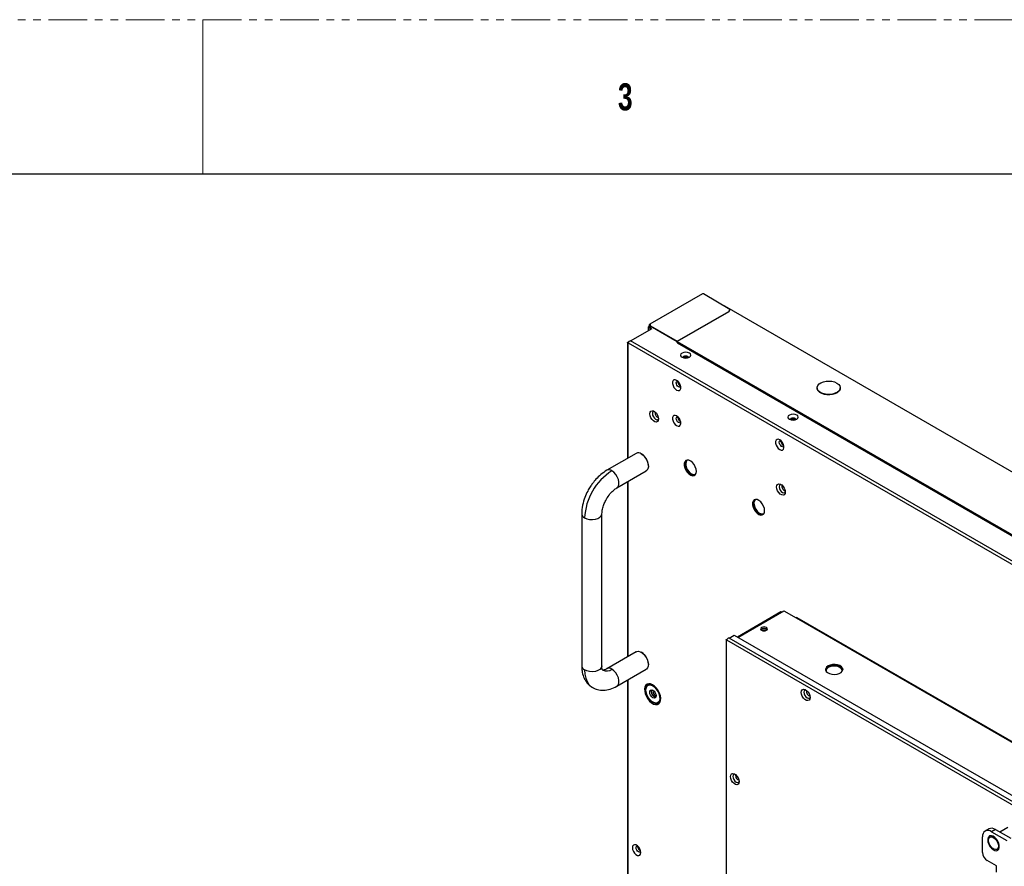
# Model space of a CAD drawing. Header units: millimetres. Extents: x 3619 to 4737, y 1503 to 2366.
# Tile 172 of 256: x 4288 to 4450, y 2227 to 2366. Entities that reach past the tile are written whole.
import ezdxf

# ---------------------------------------------------------------- set-up
doc = ezdxf.new("R2010")
doc.units = ezdxf.units.MM
doc.linetypes.add('PHANTOM', pattern=[12.7, 6.35, -1.27, 1.27, -1.27, 1.27, -1.27])
doc.styles.add('SLDTEXTSTYLE1', font='GOTHICB.TTF', dxfattribs={"width": 0.7304})

msp = doc.modelspace()

# ---------------------------------------------------------------- linework, layer by layer
at = {"color": 7, "linetype": 'PHANTOM', "lineweight": 0}
msp.add_line((3619.2014, 2366.3643), (4736.8014, 2366.3643), dxfattribs=at)
at = {"color": 7, "linetype": 'Continuous', "lineweight": 0}
msp.add_line((4317.7014, 2366.3643), (4317.7014, 2340.9643), dxfattribs=at)
at = {"color": 7, "linetype": 'Continuous', "lineweight": 30}
for p, q in [((3631.9014, 2340.9643), (4724.1014, 2340.9643)), ((4399.9036, 2321.2396), (4391.2288, 2316.2317)), ((4399.9168, 2321.2381), (4391.2426, 2316.2305)), ((4400.0575, 2321.2381), (4399.9168, 2321.2381)), ((4404.418, 2318.6664), (4400.0575, 2321.2381)), ((4403.5873, 2319.1786), (4403.5682, 2319.1676)), ((4681.7631, 2158.5911), (4403.5873, 2319.1786)), ((4395.7677, 2313.4005), (4404.2294, 2318.2854)), ((4404.2294, 2318.2636), (4395.7677, 2313.3788)), ((4404.2294, 2318.2854), (4404.418, 2318.6664)), ((4404.418, 2318.6446), (4404.2294, 2318.2636)), ((4404.2294, 2318.2854), (4404.2294, 2318.2636)), ((4404.418, 2318.6664), (4404.418, 2318.6446)), ((4391.0193, 2315.7449), (4391.0193, 2315.1815)), ((4391.0538, 2315.7555), (4391.0349, 2315.7664)), ((4391.0538, 2315.7195), (4391.0349, 2315.7086)), ((4391.0349, 2315.1905), (4391.0349, 2315.7086)), ((4391.1467, 2315.6215), (4391.0349, 2315.7086)), ((4391.1656, 2315.6324), (4391.0538, 2315.7195)), ((4391.1656, 2315.6324), (4391.1467, 2315.6215)), ((4391.4641, 2315.4383), (4391.1467, 2315.6215)), ((4391.3459, 2315.5283), (4391.1656, 2315.6324)), ((4391.2424, 2316.2086), (4391.2235, 2316.2195)), ((4391.2426, 2316.2088), (4391.2426, 2316.2305)), ((4395.73, 2313.3352), (4391.3264, 2315.8774)), ((4391.3648, 2315.7479), (4391.3453, 2315.8882)), ((4391.3459, 2315.737), (4391.3459, 2315.37)), ((4391.3518, 2315.9498), (4395.7677, 2313.4005)), ((4388.0609, 2313.4736), (4391.6058, 2315.5201)), ((4387.5609, 2313.2014), (4387.5609, 2294.1212)), ((4387.6585, 2313.1616), (4672.203, 2148.8975)), ((4672.272, 2149.402), (4388.0609, 2313.4736)), ((4395.7147, 2313.1481), (4395.73, 2313.2333)), ((4395.7347, 2313.2361), (4395.7194, 2313.1508)), ((4395.7194, 2313.1508), (4671.7068, 2153.8267)), ((4395.73, 2313.2333), (4395.73, 2313.3352)), ((4395.7347, 2313.2361), (4395.73, 2313.2333)), ((4395.7347, 2313.3216), (4517.752, 2242.8825)), ((4395.7347, 2313.3216), (4395.7347, 2313.2361)), ((4395.7677, 2313.3788), (4517.7862, 2242.939)), ((4418.759, 2305.7536), (4418.759, 2305.7318)), ((4422.5923, 2305.7318), (4422.5923, 2305.7536)), ((4388.9937, 2294.9484), (4384.1618, 2292.159)), ((4389.945, 2294.7977), (4389.8271, 2294.8657)), ((4391.0055, 2292.8246), (4391.0055, 2292.9607)), ((4385.8283, 2289.2721), (4390.6602, 2292.0615)), ((4387.5609, 2290.2723), (4387.5609, 2261.4596)), ((4380.0286, 2285.0001), (4380.0286, 2259.9595)), ((4383.3619, 2259.9595), (4383.3619, 2285.0001)), ((4412.8266, 2268.8533), (4405.6494, 2264.71)), ((4405.7463, 2264.6541), (4413.3123, 2269.0218)), ((4413.3123, 2269.0218), (4415.3158, 2267.8653)), ((4415.3158, 2267.8653), (4644.0743, 2135.8058)), ((4644.2409, 2135.8223), (4415.4825, 2267.8818)), ((4409.6354, 2266.0003), (4409.5211, 2265.9055)), ((4403.7866, 2264.2721), (4403.7866, 2138.5159)), ((4403.8842, 2264.2323), (4459.9561, 2231.8627)), ((4403.8842, 2138.2836), (4403.8842, 2264.2323)), ((4404.2866, 2264.5443), (4405.1116, 2265.0205)), ((4460.1918, 2232.2709), (4404.2866, 2264.5443)), ((4405.1116, 2265.0205), (4460.5453, 2233.0193)), ((4388.9937, 2262.2867), (4384.1618, 2259.4973)), ((4389.945, 2262.1361), (4389.8271, 2262.2041)), ((4385.8283, 2256.6105), (4390.6602, 2259.3999)), ((4391.0055, 2260.163), (4391.0055, 2260.299)), ((4387.5609, 2257.6107), (4387.5609, 2178.8039)), ((4381.7315, 2256.4391), (4381.8467, 2256.3692)), ((4447.0693, 2233.1223), (4446.4431, 2232.7613)), ((4448.1275, 2233.0175), (4447.5012, 2232.6565)), ((4448.1275, 2233.0175), (4450.6419, 2231.5659)), ((4450.1578, 2233.3359), (4448.866, 2232.5912)), ((4446.0021, 2229.2328), (4446.0035, 2231.7916)), ((4447.5012, 2232.6565), (4450.0157, 2231.2049)), ((4448.3041, 2227.0045), (4446.7798, 2227.8844)), ((4448.3035, 2225.9672), (4448.3041, 2227.0045))]:
    msp.add_line(p, q, dxfattribs=at)
at = {"color": 8, "linetype": 'Continuous', "lineweight": 30}
for p, q in [((4391.0538, 2315.7195), (4391.0538, 2315.7555)), ((4391.2426, 2316.2088), (4391.2424, 2316.2086)), ((4387.6585, 2294.1776), (4387.6585, 2313.1616)), ((4387.6585, 2261.5159), (4387.6585, 2290.3287)), ((4387.6585, 2178.8602), (4387.6585, 2257.667))]:
    msp.add_line(p, q, dxfattribs=at)
at = {"color": 7, "linetype": 'Continuous', "lineweight": 30, "flags": 128}
for points in [[(4397.7489, 2311.473), (4397.4732, 2311.5794), (4397.1479, 2311.6167), (4396.8226, 2311.5794), (4396.5468, 2311.473), (4396.3626, 2311.3138), (4396.2979, 2311.1261), (4396.3626, 2310.9383), (4396.5468, 2310.7791), (4396.8226, 2310.6727), (4397.1479, 2310.6354), (4397.4731, 2310.6727), (4397.7489, 2310.7791), (4397.9332, 2310.9383), (4397.9979, 2311.1261), (4397.9332, 2311.3138), (4397.7489, 2311.473)], [(4395.6618, 2306.9764), (4395.4239, 2307.0652), (4395.2148, 2307.0465), (4395.0596, 2306.9225), (4394.977, 2306.7082), (4394.977, 2306.4293), (4395.0596, 2306.1196), (4395.2148, 2305.8164), (4395.4239, 2305.5562), (4395.6618, 2305.3705), (4395.8996, 2305.2816), (4396.1087, 2305.3003), (4396.2639, 2305.4243), (4396.3465, 2305.6387), (4396.3465, 2305.9175), (4396.2639, 2306.2273), (4396.1087, 2306.5305), (4395.8996, 2306.7906), (4395.6618, 2306.9764)], [(4422.031, 2306.536), (4422.3254, 2306.3168), (4422.5162, 2306.0623), (4422.5914, 2305.7883), (4422.5462, 2305.5122), (4422.3834, 2305.2513), (4422.1134, 2305.0219), (4421.753, 2304.8385), (4421.3249, 2304.7125), (4420.856, 2304.652), (4420.3758, 2304.6607), (4419.9145, 2304.7381), (4419.5009, 2304.8793), (4419.1612, 2305.0754), (4418.9166, 2305.3142), (4418.7826, 2305.5805), (4418.7675, 2305.8577), (4418.8723, 2306.1284), (4419.0904, 2306.3755), (4419.4082, 2306.5836), (4419.8055, 2306.7395), (4420.2576, 2306.8334), (4420.7359, 2306.8595), (4421.2104, 2306.8161), (4421.6513, 2306.706), (4422.031, 2306.536)], [(4418.759, 2305.7318), (4418.7826, 2305.5587), (4418.9166, 2305.2924), (4419.1612, 2305.0536), (4419.5009, 2304.8575), (4419.9145, 2304.7163), (4420.3758, 2304.639), (4420.856, 2304.6303), (4421.3249, 2304.6908), (4421.753, 2304.8167), (4422.1134, 2305.0001), (4422.3834, 2305.2295), (4422.5462, 2305.4904), (4422.5923, 2305.7318)], [(4392.686, 2300.6268), (4392.6427, 2300.3679), (4392.5178, 2300.1903), (4392.3266, 2300.1154), (4392.092, 2300.1522), (4391.8423, 2300.2963), (4391.6077, 2300.5304), (4391.4164, 2300.8261), (4391.2916, 2301.1478), (4391.2482, 2301.4568), (4391.2916, 2301.7157), (4391.4164, 2301.8933), (4391.6077, 2301.9682), (4391.8423, 2301.9314), (4392.092, 2301.7873), (4392.3266, 2301.5532), (4392.5178, 2301.2575), (4392.6427, 2300.9357), (4392.686, 2300.6268)], [(4391.9738, 2301.8681), (4391.8247, 2301.8328), (4391.7088, 2301.6994), (4391.6681, 2301.4866), (4391.7088, 2301.2268), (4391.8247, 2300.9595), (4391.9982, 2300.7255), (4392.2028, 2300.5604), (4392.4075, 2300.4892), (4392.581, 2300.5229), (4392.686, 2300.6343)], [(4395.6618, 2301.1245), (4395.4239, 2301.2133), (4395.2148, 2301.1946), (4395.0596, 2301.0706), (4394.977, 2300.8563), (4394.977, 2300.5774), (4395.0596, 2300.2677), (4395.2148, 2299.9645), (4395.4239, 2299.7043), (4395.6618, 2299.5186), (4395.8996, 2299.4297), (4396.1087, 2299.4485), (4396.2639, 2299.5725), (4396.3465, 2299.7868), (4396.3465, 2300.0657), (4396.2639, 2300.3754), (4396.1087, 2300.6786), (4395.8996, 2300.9388), (4395.6618, 2301.1245)], [(4415.4266, 2301.2679), (4415.1508, 2301.3743), (4414.8255, 2301.4116), (4414.5003, 2301.3743), (4414.2245, 2301.2679), (4414.0402, 2301.1087), (4413.9755, 2300.9209), (4414.0402, 2300.7332), (4414.2245, 2300.574), (4414.5003, 2300.4676), (4414.8255, 2300.4303), (4415.1508, 2300.4676), (4415.4266, 2300.574), (4415.6108, 2300.7332), (4415.6755, 2300.9209), (4415.6108, 2301.1087), (4415.4266, 2301.2679)], [(4412.6323, 2297.1795), (4412.3945, 2297.2683), (4412.1854, 2297.2496), (4412.0302, 2297.1256), (4411.9476, 2296.9113), (4411.9476, 2296.6324), (4412.0302, 2296.3227), (4412.1854, 2296.0195), (4412.3945, 2295.7593), (4412.6323, 2295.5736), (4412.8701, 2295.4847), (4413.0793, 2295.5034), (4413.2345, 2295.6274), (4413.3171, 2295.8418), (4413.3171, 2296.1206), (4413.2345, 2296.4304), (4413.0793, 2296.7336), (4412.8701, 2296.9938), (4412.6323, 2297.1795)], [(4389.827, 2294.8658), (4390.1449, 2294.6318), (4390.4393, 2294.3142), (4390.6883, 2293.9366), (4390.8733, 2293.527), (4390.9808, 2293.1157), (4391.0027, 2292.7333), (4390.9374, 2292.4082), (4390.7898, 2292.1643), (4390.6602, 2292.0615)], [(4398.9086, 2291.9802), (4398.8641, 2292.3469), (4398.7345, 2292.7323), (4398.5314, 2293.1023), (4398.2728, 2293.424), (4397.9817, 2293.6688), (4397.6839, 2293.8149), (4397.406, 2293.8494), (4397.1725, 2293.7692), (4397.0043, 2293.5814), (4396.9163, 2293.3027), (4396.9163, 2292.9579), (4397.0043, 2292.5776), (4397.1725, 2292.1956), (4397.406, 2291.8459), (4397.6839, 2291.5594), (4397.9817, 2291.3618), (4398.2728, 2291.2704), (4398.5314, 2291.2935), (4398.7345, 2291.4291), (4398.8641, 2291.6649), (4398.9086, 2291.9802)], [(4398.6236, 2291.3366), (4398.4818, 2291.3181), (4398.1948, 2291.3745), (4397.8928, 2291.5422), (4397.6025, 2291.8063), (4397.3496, 2292.1432), (4397.1568, 2292.5231), (4397.0411, 2292.9122), (4397.0127, 2293.2759), (4397.0743, 2293.5819), (4397.2071, 2293.7902)], [(4397.4889, 2293.851), (4397.3472, 2293.7617), (4397.2113, 2293.556), (4397.154, 2293.2714), (4397.1804, 2292.9331), (4397.288, 2292.5712), (4397.4674, 2292.2178), (4397.7026, 2291.9044), (4397.9727, 2291.6587), (4398.2537, 2291.5027), (4398.5206, 2291.4502), (4398.7498, 2291.5058), (4398.8172, 2291.5502)], [(4413.5457, 2288.5848), (4413.5023, 2288.3259), (4413.3775, 2288.1483), (4413.1862, 2288.0733), (4412.9516, 2288.1102), (4412.7019, 2288.2543), (4412.4673, 2288.4884), (4412.2761, 2288.7841), (4412.1512, 2289.1058), (4412.1079, 2289.4148), (4412.1512, 2289.6737), (4412.2761, 2289.8513), (4412.4673, 2289.9262), (4412.7019, 2289.8894), (4412.9516, 2289.7452), (4413.1862, 2289.5112), (4413.3775, 2289.2155), (4413.5023, 2288.8937), (4413.5457, 2288.5848)], [(4412.8334, 2289.8261), (4412.6844, 2289.7908), (4412.5685, 2289.6574), (4412.5277, 2289.4445), (4412.5685, 2289.1847), (4412.6844, 2288.9175), (4412.8579, 2288.6835), (4413.0625, 2288.5183), (4413.2671, 2288.4472), (4413.4406, 2288.4809), (4413.5456, 2288.5923)], [(4410.1351, 2285.4993), (4410.0906, 2285.8659), (4409.961, 2286.2514), (4409.7579, 2286.6214), (4409.4993, 2286.9431), (4409.2082, 2287.1879), (4408.9104, 2287.334), (4408.6325, 2287.3685), (4408.399, 2287.2883), (4408.2308, 2287.1005), (4408.1428, 2286.8218), (4408.1428, 2286.477), (4408.2308, 2286.0967), (4408.399, 2285.7147), (4408.6325, 2285.3649), (4408.9104, 2285.0785), (4409.2082, 2284.8808), (4409.4993, 2284.7895), (4409.7579, 2284.8126), (4409.961, 2284.9481), (4410.0906, 2285.184), (4410.1351, 2285.4993)], [(4409.8501, 2284.8557), (4409.7083, 2284.8372), (4409.4213, 2284.8936), (4409.1193, 2285.0613), (4408.8289, 2285.3254), (4408.5761, 2285.6623), (4408.3833, 2286.0422), (4408.2676, 2286.4313), (4408.2392, 2286.795), (4408.3008, 2287.1009), (4408.4336, 2287.3093)], [(4408.7154, 2287.3701), (4408.5737, 2287.2808), (4408.4378, 2287.0751), (4408.3805, 2286.7905), (4408.4069, 2286.4522), (4408.5145, 2286.0902), (4408.6939, 2285.7369), (4408.9291, 2285.4234), (4409.1992, 2285.1778), (4409.4802, 2285.0218), (4409.7471, 2284.9693), (4409.9762, 2285.0249), (4410.0437, 2285.0693)], [(4409.6354, 2266.2733), (4409.5125, 2266.1671), (4409.4694, 2266.0419), (4409.5125, 2265.9168), (4409.6354, 2265.8106), (4409.8192, 2265.7397), (4410.0361, 2265.7148), (4410.2529, 2265.7397), (4410.4368, 2265.8106), (4410.5596, 2265.9168), (4410.6027, 2266.0419), (4410.5596, 2266.1671), (4410.4368, 2266.2733), (4410.2529, 2266.3442), (4410.0361, 2266.3691), (4409.8192, 2266.3442), (4409.6354, 2266.2733)], [(4388.9937, 2262.2867), (4389.0832, 2262.3283), (4389.3574, 2262.3626), (4389.6665, 2262.2842), (4389.9874, 2262.0989), (4390.2965, 2261.8205), (4390.5707, 2261.4696), (4390.7898, 2261.0723), (4390.9374, 2260.658), (4391.0027, 2260.2574), (4390.9808, 2259.9003), (4390.8733, 2259.6131), (4390.6883, 2259.4172), (4390.6602, 2259.3999)], [(4420.1689, 2259.3647), (4420.1942, 2259.4374), (4420.3575, 2259.6653), (4420.63, 2259.8553), (4420.9873, 2259.9905), (4421.3978, 2260.0588), (4421.825, 2260.0543), (4422.2309, 2259.9773), (4422.5795, 2259.8347), (4422.8397, 2259.6391), (4422.9885, 2259.4079), (4423.002, 2259.3647)], [(4420.5837, 2259.9529), (4420.333, 2259.7568), (4420.1935, 2259.5267), (4420.1777, 2259.283), (4420.287, 2259.0476), (4420.5117, 2258.8412), (4420.8318, 2258.6821), (4421.2188, 2258.5847), (4421.6385, 2258.5574), (4422.0534, 2258.6027), (4422.4267, 2258.7166), (4422.7253, 2258.889), (4422.9227, 2259.1045), (4423.0012, 2259.344), (4422.9539, 2259.5863), (4422.785, 2259.8097), (4422.5096, 2259.9945), (4422.152, 2260.1242), (4421.7441, 2260.1873), (4421.3221, 2260.1782), (4420.9235, 2260.0977), (4420.5837, 2259.9529)], [(4422.9138, 2259.0904), (4422.8906, 2259.3144), (4422.7522, 2259.5295), (4422.5101, 2259.7114), (4422.1859, 2259.8441), (4421.8083, 2259.9158), (4421.4109, 2259.92), (4421.0291, 2259.8564), (4420.6966, 2259.7306), (4420.4432, 2259.5539), (4420.2912, 2259.3419), (4420.2543, 2259.1134), (4420.2571, 2259.0904)], [(4391.7079, 2256.8433), (4391.3759, 2256.9865), (4391.0648, 2257.0239), (4390.7941, 2256.9531), (4390.5808, 2256.7785), (4390.4383, 2256.5111), (4390.3756, 2256.1677), (4390.3966, 2255.77), (4390.5, 2255.3428), (4390.6793, 2254.9131), (4390.9233, 2254.5078), (4391.2165, 2254.1524), (4391.5406, 2253.8692), (4391.8752, 2253.676), (4392.1993, 2253.585), (4392.4925, 2253.6019), (4392.7364, 2253.7256), (4392.9157, 2253.9483), (4393.0191, 2254.2561), (4393.0401, 2254.6296), (4392.9774, 2255.0453), (4392.8349, 2255.4772), (4392.6216, 2255.898), (4392.3509, 2256.2814), (4392.0398, 2256.6033), (4391.7079, 2256.8433)], [(4391.755, 2256.6669), (4392.0676, 2256.4368), (4392.3569, 2256.1246), (4392.6017, 2255.7534), (4392.7836, 2255.3508), (4392.8892, 2254.9465), (4392.9108, 2254.5706), (4392.8466, 2254.2509), (4392.7014, 2254.0113), (4392.4861, 2253.8693), (4392.2165, 2253.8356), (4391.9128, 2253.9127), (4391.5973, 2254.0949), (4391.2935, 2254.3685), (4391.0239, 2254.7134), (4390.8086, 2255.104), (4390.6634, 2255.5113), (4390.5992, 2255.905), (4390.6208, 2256.2561), (4390.7264, 2256.5383), (4390.9084, 2256.7309), (4391.1531, 2256.8196), (4391.4425, 2256.7977), (4391.755, 2256.6669)], [(4391.755, 2255.9415), (4391.958, 2255.7777), (4392.13, 2255.5456), (4392.245, 2255.2806), (4392.2853, 2255.0229), (4392.245, 2254.8119), (4392.13, 2254.6796), (4391.958, 2254.6461), (4391.755, 2254.7167), (4391.552, 2254.8805), (4391.38, 2255.1125), (4391.265, 2255.3776), (4391.2247, 2255.6352), (4391.265, 2255.8463), (4391.38, 2255.9786), (4391.552, 2256.012), (4391.755, 2255.9415)], [(4391.4604, 2255.7713), (4391.5007, 2255.9824), (4391.5169, 2256.0138)], [(4392.6454, 2253.8983), (4392.7208, 2253.9657), (4392.8704, 2254.2127), (4392.9365, 2254.542), (4392.9144, 2254.9294), (4392.8055, 2255.346), (4392.618, 2255.7609), (4392.3658, 2256.1434), (4392.0676, 2256.4651), (4391.7456, 2256.7022)], [(4391.8012, 2255.9125), (4391.7819, 2255.878), (4391.755, 2255.7373), (4391.7819, 2255.5655), (4391.8586, 2255.3888), (4391.9733, 2255.2341), (4392.1086, 2255.1249)], [(4417.6139, 2254.7549), (4417.5705, 2254.496), (4417.4457, 2254.3183), (4417.2545, 2254.2434), (4417.0198, 2254.2803), (4416.7702, 2254.4244), (4416.5356, 2254.6584), (4416.3443, 2254.9542), (4416.2195, 2255.2759), (4416.1761, 2255.5849), (4416.2195, 2255.8438), (4416.3443, 2256.0214), (4416.5356, 2256.0963), (4416.7702, 2256.0595), (4417.0198, 2255.9153), (4417.2545, 2255.6813), (4417.4457, 2255.3856), (4417.5705, 2255.0638), (4417.6139, 2254.7549)], [(4416.9016, 2255.9961), (4416.7526, 2255.9609), (4416.6367, 2255.8274), (4416.596, 2255.6146), (4416.6367, 2255.3548), (4416.7526, 2255.0876), (4416.9261, 2254.8536), (4417.1307, 2254.6884), (4417.3353, 2254.6173), (4417.5088, 2254.651), (4417.6139, 2254.7624)], [(4392.1086, 2255.1249), (4392.2439, 2255.0779), (4392.2833, 2255.0774)], [(4405.9466, 2240.8943), (4405.9033, 2240.6354), (4405.7784, 2240.4578), (4405.5872, 2240.3829), (4405.3526, 2240.4198), (4405.1029, 2240.5639), (4404.8683, 2240.7979), (4404.677, 2241.0937), (4404.5522, 2241.4154), (4404.5089, 2241.7244), (4404.5522, 2241.9833), (4404.677, 2242.1609), (4404.8683, 2242.2358), (4405.1029, 2242.199), (4405.3526, 2242.0548), (4405.5872, 2241.8208), (4405.7784, 2241.5251), (4405.9033, 2241.2033), (4405.9466, 2240.8943)], [(4405.2344, 2242.1356), (4405.0853, 2242.1003), (4404.9694, 2241.9669), (4404.9287, 2241.7541), (4404.9694, 2241.4943), (4405.0853, 2241.2271), (4405.2588, 2240.9931), (4405.4634, 2240.8279), (4405.6681, 2240.7568), (4405.8416, 2240.7905), (4405.9466, 2240.9019)], [(4446.9854, 2231.2248), (4447.0297, 2231.5047), (4447.1574, 2231.7033), (4447.3547, 2231.7992), (4447.6002, 2231.7819), (4447.8674, 2231.6532), (4448.1272, 2231.4272), (4448.3514, 2231.1284), (4448.5159, 2230.789), (4448.6028, 2230.4459), (4448.6026, 2230.1363), (4448.5154, 2229.8937), (4448.3506, 2229.7444), (4448.1262, 2229.7046), (4447.8663, 2229.7786), (4447.5992, 2229.9584), (4447.3538, 2230.2244), (4447.1567, 2230.548), (4447.0293, 2230.8939), (4446.9854, 2231.2248)], [(4448.5441, 2229.6382), (4448.6579, 2229.7815), (4448.7418, 2230.0467), (4448.7419, 2230.3748), (4448.6584, 2230.7367), (4448.4986, 2231.1002), (4448.2766, 2231.433), (4448.0122, 2231.7055), (4447.729, 2231.8935), (4447.452, 2231.9804), (4447.206, 2231.9583), (4447.1743, 2231.9461)], [(4389.768, 2229.2119), (4389.7261, 2229.5107), (4389.6054, 2229.8219), (4389.4204, 2230.1079), (4389.1934, 2230.3343), (4388.952, 2230.4737), (4388.7251, 2230.5093), (4388.5401, 2230.4369), (4388.4193, 2230.2651), (4388.3774, 2230.0147), (4388.4193, 2229.7158), (4388.5401, 2229.4046), (4388.7251, 2229.1186), (4388.952, 2228.8922), (4389.1934, 2228.7528), (4389.4204, 2228.7172), (4389.6054, 2228.7896), (4389.7261, 2228.9614), (4389.768, 2229.2119)]]:
    msp.add_lwpolyline(points, dxfattribs=at)
at = {"color": 8, "linetype": 'Continuous', "lineweight": 30, "flags": 128}
for points in [[(4396.7312, 2310.7738), (4396.7629, 2310.8643), (4396.8532, 2310.9423), (4396.9884, 2310.9944), (4397.1479, 2311.0127), (4397.3073, 2310.9944), (4397.4425, 2310.9423)], [(4397.4425, 2310.9423), (4397.5328, 2310.8643), (4397.5645, 2310.7722), (4397.5645, 2310.7701)], [(4396.2428, 2305.8738), (4396.117, 2305.8495), (4395.9682, 2305.9012), (4395.8193, 2306.0213), (4395.6932, 2306.1915), (4395.6089, 2306.3859), (4395.5793, 2306.5748), (4395.6089, 2306.7296), (4395.6681, 2306.8092)], [(4396.2428, 2300.0219), (4396.117, 2299.9976), (4395.9682, 2300.0493), (4395.8193, 2300.1694), (4395.6932, 2300.3396), (4395.6089, 2300.534), (4395.5793, 2300.7229), (4395.6089, 2300.8777), (4395.6681, 2300.9573)], [(4414.4089, 2300.5687), (4414.4406, 2300.6592), (4414.5309, 2300.7372), (4414.6661, 2300.7893), (4414.8255, 2300.8076), (4414.985, 2300.7893), (4415.1202, 2300.7372)], [(4415.1202, 2300.7372), (4415.2105, 2300.6592), (4415.2422, 2300.5671), (4415.2422, 2300.565)], [(4413.2134, 2296.0769), (4413.0876, 2296.0526), (4412.9387, 2296.1043), (4412.7899, 2296.2244), (4412.6637, 2296.3946), (4412.5794, 2296.589), (4412.5498, 2296.7779), (4412.5794, 2296.9327), (4412.6386, 2297.0123)], [(4385.8301, 2289.2732), (4385.8857, 2289.3102), (4386.0671, 2289.5314), (4386.1616, 2289.8485), (4386.1616, 2290.2358), (4386.0671, 2290.662), (4385.8857, 2291.0926), (4385.6322, 2291.4926), (4385.3271, 2291.8297), (4384.9951, 2292.0765)], [(4380.5167, 2284.3197), (4380.8965, 2284.1556), (4381.341, 2284.0599), (4381.8141, 2284.0404), (4382.2777, 2284.0986), (4382.694, 2284.2298), (4383.0295, 2284.4235), (4383.2568, 2284.6638), (4383.3577, 2284.9314), (4383.3619, 2285.0005)], [(4383.3619, 2259.9595), (4383.3577, 2259.8908), (4383.2568, 2259.6233), (4383.0295, 2259.3829), (4382.694, 2259.1893), (4382.2777, 2259.058), (4381.8141, 2258.9998), (4381.341, 2259.0193), (4380.8965, 2259.115), (4380.5167, 2259.2791)], [(4380.5167, 2259.2791), (4380.5623, 2258.5695), (4380.6981, 2257.9269), (4380.9214, 2257.3645), (4381.2276, 2256.8937), (4381.6106, 2256.524), (4381.7315, 2256.4391)], [(4385.8283, 2256.6105), (4385.8857, 2256.6485), (4386.0671, 2256.8697), (4386.1616, 2257.1868), (4386.1616, 2257.5742), (4386.0671, 2258.0004), (4385.8857, 2258.431), (4385.6322, 2258.831), (4385.3271, 2259.168), (4384.9951, 2259.4148)], [(4391.7456, 2256.7022), (4391.4235, 2256.837), (4391.1253, 2256.8595), (4390.8731, 2256.7682), (4390.6857, 2256.5697), (4390.5768, 2256.2788), (4390.5546, 2255.9171), (4390.6207, 2255.5114), (4390.7703, 2255.0917), (4390.9922, 2254.6892), (4391.27, 2254.3338), (4391.583, 2254.0518), (4391.9081, 2253.8642), (4392.2212, 2253.7847), (4392.4989, 2253.8194), (4392.6454, 2253.8983)], [(4405.381, 2241.8468), (4405.4106, 2242.0016), (4405.4122, 2242.0052)], [(4389.6335, 2229.3036), (4389.528, 2229.2893), (4389.3791, 2229.341), (4389.2303, 2229.4612), (4389.1041, 2229.6313), (4389.0198, 2229.8257), (4388.9902, 2230.0147), (4389.0198, 2230.1694), (4389.0822, 2230.2516)], [(4446.8467, 2231.3048), (4446.8888, 2230.9559), (4447.0119, 2230.5892), (4447.205, 2230.2371), (4447.4509, 2229.9311), (4447.7277, 2229.6982), (4448.011, 2229.5592), (4448.2755, 2229.5264), (4448.4977, 2229.6028), (4448.5441, 2229.6382)]]:
    msp.add_lwpolyline(points, dxfattribs=at)
at = {"color": 7, "linetype": 'Continuous', "lineweight": 30}
for centre, radius, start, end in [((4391.1742, 2316.0423), 0.2003, 332.485643, 70.027629), ((4391.1442, 2315.993), 0.2371, 8.820961, 65.485167), ((4390.7917, 2315.7315), 0.5543, 0.569879, 15.259046), ((4395.8119, 2313.3315), 0.082, 122.611975, 177.390335), ((4395.8063, 2313.3184), 0.0717, 122.602535, 177.393063), ((4396.7263, 2306.7881), 0.8677, 186.771056, 233.555428), ((4396.7263, 2300.9363), 0.8677, 186.771601, 233.554205), ((4413.6969, 2296.9913), 0.8677, 186.772585, 233.55457), ((4389.3397, 2294.1934), 0.8304, 54.069104, 114.620413), ((4388.7457, 2292.8807), 2.2612, 2.025989, 57.973792), ((4390.2021, 2283.899), 9.6946, 122.487371, 177.512616), ((4415.4134, 2267.729), 0.1677, 65.691134, 125.618949), ((4410.0361, 2265.3703), 0.7432, 46.104024, 133.896088), ((4410.027, 2265.3131), 0.7909, 48.497442, 119.677224), ((4410.0361, 2264.9135), 0.9114, 69.892506, 110.107494), ((4388.7457, 2260.2191), 2.2612, 2.025736, 57.974045), ((4392.4165, 2255.7195), 0.9576, 176.897751, 258.695075), ((4447.5074, 2232.1517), 1.065, 54.391891, 114.293374), ((4446.9169, 2231.9392), 0.9252, 50.828861, 189.181415), ((4390.1378, 2230.2282), 0.8683, 186.78904, 233.391525), ((4447.6909, 2229.3085), 1.6906, 182.566897, 237.389365)]:
    msp.add_arc(centre, radius, start, end, dxfattribs=at)
at = {"color": 8, "linetype": 'Continuous', "lineweight": 30}
for centre, radius, start, end in [((4392.833, 2301.5416), 0.709, 163.950056, 256.044481), ((4384.5085, 2291.4116), 0.8239, 53.802189, 114.891399), ((4413.6926, 2289.4996), 0.709, 163.951405, 256.043587), ((4380.8492, 2285.0737), 0.824, 185.15638, 246.202117), ((4380.8491, 2260.0329), 0.8238, 185.114983, 246.205502), ((4384.1244, 2260.5607), 1.4391, 244.016585, 307.228274), ((4384.5072, 2258.746), 0.8278, 53.889074, 113.972879), ((4417.7608, 2255.6697), 0.709, 163.950017, 256.04452), ((4406.0957, 2241.8153), 0.7154, 177.474469, 255.999013), ((4447.4848, 2231.3831), 0.6429, 118.880513, 186.994809)]:
    msp.add_arc(centre, radius, start, end, dxfattribs=at)
at = {"color": 7, "linetype": 'Continuous', "lineweight": 30}
for points, knots in [([(4399.9168, 2321.2381), (4399.9143, 2321.2392), (4399.9092, 2321.2413), (4399.9028, 2321.2398), (4399.8983, 2321.235), (4399.8977, 2321.2296), (4399.8973, 2321.2268)], [0, 0, 0, 0, 0.24999918, 0.50004236, 0.74995471, 1, 1, 1, 1]), ([(4399.9168, 2321.2163), (4399.9167, 2321.2163), (4399.9166, 2321.2163), (4399.9164, 2321.2162), (4399.9163, 2321.2161), (4399.9162, 2321.216), (4399.9162, 2321.2159)], [0, 0, 0, 0, 0.24342121, 0.5085366, 0.74733499, 1, 1, 1, 1]), ([(4391.0349, 2315.7664), (4391.0619, 2315.7999), (4391.1158, 2315.8671), (4391.1757, 2315.9858), (4391.2159, 2316.1076), (4391.221, 2316.1822), (4391.2235, 2316.2195)], [0, 0, 0, 0, 0.24999819, 0.50000211, 0.75000484, 1, 1, 1, 1]), ([(4391.0538, 2315.7555), (4391.0808, 2315.7891), (4391.1347, 2315.8562), (4391.1945, 2315.975), (4391.2348, 2316.0967), (4391.2398, 2316.1713), (4391.2424, 2316.2086)], [0, 0, 0, 0, 0.24999819, 0.50000211, 0.75000484, 1, 1, 1, 1]), ([(4391.2235, 2316.2195), (4391.2238, 2316.2222), (4391.2244, 2316.2277), (4391.2288, 2316.2324), (4391.2351, 2316.2339), (4391.2401, 2316.2317), (4391.2426, 2316.2305)], [0, 0, 0, 0, 0.2500453, 0.49995764, 0.75000083, 1, 1, 1, 1]), ([(4391.2424, 2316.2086), (4391.2424, 2316.2087), (4391.2424, 2316.2087), (4391.2424, 2316.2088), (4391.2424, 2316.2088), (4391.2424, 2316.2088), (4391.2425, 2316.2088), (4391.2425, 2316.2088), (4391.2426, 2316.2088)], [0, 0, 0, 0, 0.26686618, 0.38621236, 0.50704116, 0.61378764, 0.73313382, 1, 1, 1, 1]), ([(4391.3518, 2315.9498), (4391.3485, 2315.9462), (4391.3418, 2315.939), (4391.3331, 2315.9228), (4391.3272, 2315.9047), (4391.3253, 2315.889), (4391.3261, 2315.8804), (4391.3264, 2315.8774)], [0, 0, 0, 0, 0.22137575, 0.44266784, 0.66274116, 0.88164133, 1, 1, 1, 1]), ([(4391.3453, 2315.8882), (4391.3446, 2315.8918), (4391.3434, 2315.8991), (4391.3448, 2315.9105), (4391.3479, 2315.9209), (4391.3505, 2315.9256), (4391.3518, 2315.928)], [0, 0, 0, 0, 0.24999725, 0.49991464, 0.74994376, 1, 1, 1, 1]), ([(4387.6585, 2313.1616), (4387.6312, 2313.1654), (4387.5765, 2313.1731), (4387.5531, 2313.2014), (4387.5765, 2313.2297), (4387.6312, 2313.2374), (4387.6585, 2313.2413)], [0, 0, 0, 0, 0.25001306, 0.50001631, 0.75000251, 1, 1, 1, 1]), ([(4388.0609, 2313.4736), (4388.0161, 2313.4597), (4387.9265, 2313.4319), (4387.807, 2313.348), (4387.7108, 2313.2507), (4387.6759, 2313.1913), (4387.6585, 2313.1616)], [0, 0, 0, 0, 0.24999952, 0.50000435, 0.75000862, 1, 1, 1, 1]), ([(4397.5779, 2310.8317), (4397.5789, 2310.8334), (4397.5827, 2310.84), (4397.5552, 2310.8109), (4397.4803, 2310.7719), (4397.3604, 2310.7335), (4397.2063, 2310.7121), (4397.0352, 2310.716), (4396.8835, 2310.7468), (4396.7779, 2310.7889), (4396.7207, 2310.8289), (4396.7181, 2310.833), (4396.7168, 2310.8349)], [0, 0, 0, 0, 0.03528956, 0.13394506, 0.23407821, 0.33983888, 0.45635872, 0.58091707, 0.70684325, 0.81167845, 0.90875935, 1, 1, 1, 1]), ([(4395.6644, 2306.8137), (4395.6653, 2306.8142), (4395.6674, 2306.8151), (4395.739, 2306.7888), (4395.8322, 2306.7258), (4395.9437, 2306.6226), (4396.0668, 2306.459), (4396.1671, 2306.2638), (4396.2219, 2306.0777), (4396.2347, 2305.9382), (4396.2202, 2305.8577), (4396.2178, 2305.8548), (4396.2166, 2305.8534)], [0, 0, 0, 0, 0.08627022, 0.18530902, 0.25246887, 0.35828712, 0.47388709, 0.59595704, 0.71814064, 0.81978671, 0.91572752, 1, 1, 1, 1]), ([(4395.6644, 2300.9619), (4395.6653, 2300.9623), (4395.6674, 2300.9632), (4395.739, 2300.9369), (4395.8322, 2300.8739), (4395.9437, 2300.7707), (4396.0668, 2300.6071), (4396.1671, 2300.4119), (4396.2219, 2300.2259), (4396.2347, 2300.0863), (4396.2202, 2300.0058), (4396.2178, 2300.0029), (4396.2166, 2300.0016)], [0, 0, 0, 0, 0.08627301, 0.18531148, 0.25247111, 0.358289, 0.47388859, 0.59596243, 0.71814036, 0.81978609, 0.91573141, 1, 1, 1, 1]), ([(4415.2555, 2300.6266), (4415.2566, 2300.6283), (4415.2604, 2300.6349), (4415.2329, 2300.6058), (4415.1579, 2300.5668), (4415.0381, 2300.5284), (4414.884, 2300.507), (4414.7129, 2300.5109), (4414.5612, 2300.5417), (4414.4556, 2300.5838), (4414.3984, 2300.6238), (4414.3958, 2300.6279), (4414.3945, 2300.6298)], [0, 0, 0, 0, 0.03528951, 0.13394488, 0.23407788, 0.33983842, 0.45635809, 0.58091087, 0.70684365, 0.81167871, 0.90875948, 1, 1, 1, 1]), ([(4412.635, 2297.0168), (4412.6359, 2297.0173), (4412.6379, 2297.0182), (4412.7096, 2296.9919), (4412.8028, 2296.9289), (4412.9143, 2296.8257), (4413.0373, 2296.6621), (4413.1376, 2296.4669), (4413.1925, 2296.2808), (4413.2052, 2296.1413), (4413.1908, 2296.0608), (4413.1883, 2296.0579), (4413.1872, 2296.0565)], [0, 0, 0, 0, 0.0862669, 0.18530599, 0.25246604, 0.35829001, 0.47388555, 0.59595586, 0.71813982, 0.81978618, 0.91572727, 1, 1, 1, 1]), ([(4384.1619, 2292.1591), (4383.824, 2291.9385), (4383.2004, 2291.5314), (4382.4209, 2290.7594), (4381.8585, 2290.073), (4381.4077, 2289.4178), (4380.9656, 2288.6562), (4380.5068, 2287.6322), (4380.1144, 2286.346), (4380.0584, 2285.4674), (4380.0286, 2284.9999)], [0, 0, 0, 0, 0.150777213, 0.278269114, 0.377170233, 0.450173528, 0.544167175, 0.670029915, 0.824434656, 1, 1, 1, 1]), ([(4383.3619, 2285.0003), (4383.379, 2285.251), (4383.4115, 2285.7294), (4383.6498, 2286.4973), (4383.941, 2287.1409), (4384.3254, 2287.803), (4384.7803, 2288.4001), (4385.3246, 2288.9407), (4385.6529, 2289.1567), (4385.8282, 2289.2721)], [0, 0, 0, 0, 0.1699203, 0.32412472, 0.4526168, 0.54967152, 0.72572552, 0.85357709, 1, 1, 1, 1]), ([(4412.91, 2268.7887), (4412.8926, 2268.811), (4412.858, 2268.8557), (4412.8371, 2268.8541), (4412.8266, 2268.8533)], [0, 0, 0, 0, 0.500046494, 1, 1, 1, 1]), ([(4403.8842, 2264.2323), (4403.8569, 2264.2361), (4403.8022, 2264.2438), (4403.7788, 2264.2721), (4403.8022, 2264.3004), (4403.8569, 2264.3081), (4403.8842, 2264.3119)], [0, 0, 0, 0, 0.24998923, 0.49999651, 0.74999912, 1, 1, 1, 1]), ([(4404.2866, 2264.5443), (4404.2418, 2264.5304), (4404.1523, 2264.5026), (4404.0327, 2264.4187), (4403.9365, 2264.3213), (4403.9017, 2264.2619), (4403.8842, 2264.2323)], [0, 0, 0, 0, 0.25000389, 0.49999638, 0.75000154, 1, 1, 1, 1]), ([(4380.0286, 2259.9593), (4380.0403, 2259.6788), (4380.0666, 2259.0524), (4380.2774, 2258.2828), (4380.5739, 2257.6471), (4380.8966, 2257.1655), (4381.3104, 2256.7195), (4381.6526, 2256.495), (4381.8287, 2256.3795)], [0, 0, 0, 0, 0.18452889, 0.41209195, 0.543137, 0.68539947, 0.83812898, 1, 1, 1, 1]), ([(4383.4952, 2259.2663), (4383.4492, 2259.3219), (4383.3567, 2259.4339), (4383.3601, 2259.7837), (4383.3619, 2259.9597)], [0, 0, 0, 0, 0.49703032, 1, 1, 1, 1]), ([(4384.1619, 2259.4974), (4384.0105, 2259.408), (4383.7095, 2259.2302), (4383.5663, 2259.2543), (4383.4952, 2259.2663)], [0, 0, 0, 0, 0.50296697, 1, 1, 1, 1]), ([(4381.8287, 2256.3795), (4382.0933, 2256.2538), (4382.6534, 2255.9877), (4383.6384, 2255.901), (4384.7294, 2256.0651), (4385.4599, 2256.4277), (4385.8282, 2256.6104)], [0, 0, 0, 0, 0.2212987, 0.46849038, 0.73206346, 1, 1, 1, 1]), ([(4391.5193, 2255.7373), (4391.5245, 2255.807), (4391.5328, 2255.9203), (4391.5951, 2255.9767), (4391.6191, 2255.9984)], [0, 0, 0, 0, 0.61538291, 1, 1, 1, 1]), ([(4392.2551, 2254.8744), (4392.228, 2254.8663), (4392.1517, 2254.8436), (4391.9895, 2254.9094), (4391.8057, 2255.0554), (4391.6495, 2255.2674), (4391.5406, 2255.5112), (4391.5264, 2255.6619), (4391.5193, 2255.7373)], [0, 0, 0, 0, 0.09893349, 0.27915032, 0.45936715, 0.6395716, 0.81978655, 1, 1, 1, 1]), ([(4389.0785, 2230.2547), (4389.0759, 2230.2547), (4389.0691, 2230.2545), (4389.1316, 2230.2396), (4389.2341, 2230.1745), (4389.3589, 2230.0577), (4389.4816, 2229.8927), (4389.5806, 2229.6968), (4389.633, 2229.5166), (4389.6433, 2229.3925), (4389.6377, 2229.3142), (4389.6219, 2229.2844), (4389.6273, 2229.2905), (4389.628, 2229.2914)], [0, 0, 0, 0, 0.05730152, 0.155591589, 0.256138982, 0.362233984, 0.478046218, 0.600150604, 0.722127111, 0.814819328, 0.881758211, 0.983597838, 1, 1, 1, 1])]:
    msp.add_open_spline(points, degree=3, knots=knots, dxfattribs=at)

# ---------------------------------------------------------------- texts
at = {"color": 7, "linetype": 'Continuous', "lineweight": 0, "insert": (4385.9956, 2355.8849), "char_height": 4.445, "attachment_point": 1, "style": 'SLDTEXTSTYLE1'}
msp.add_mtext('3', dxfattribs=at)

doc.saveas('drawing.dxf')
